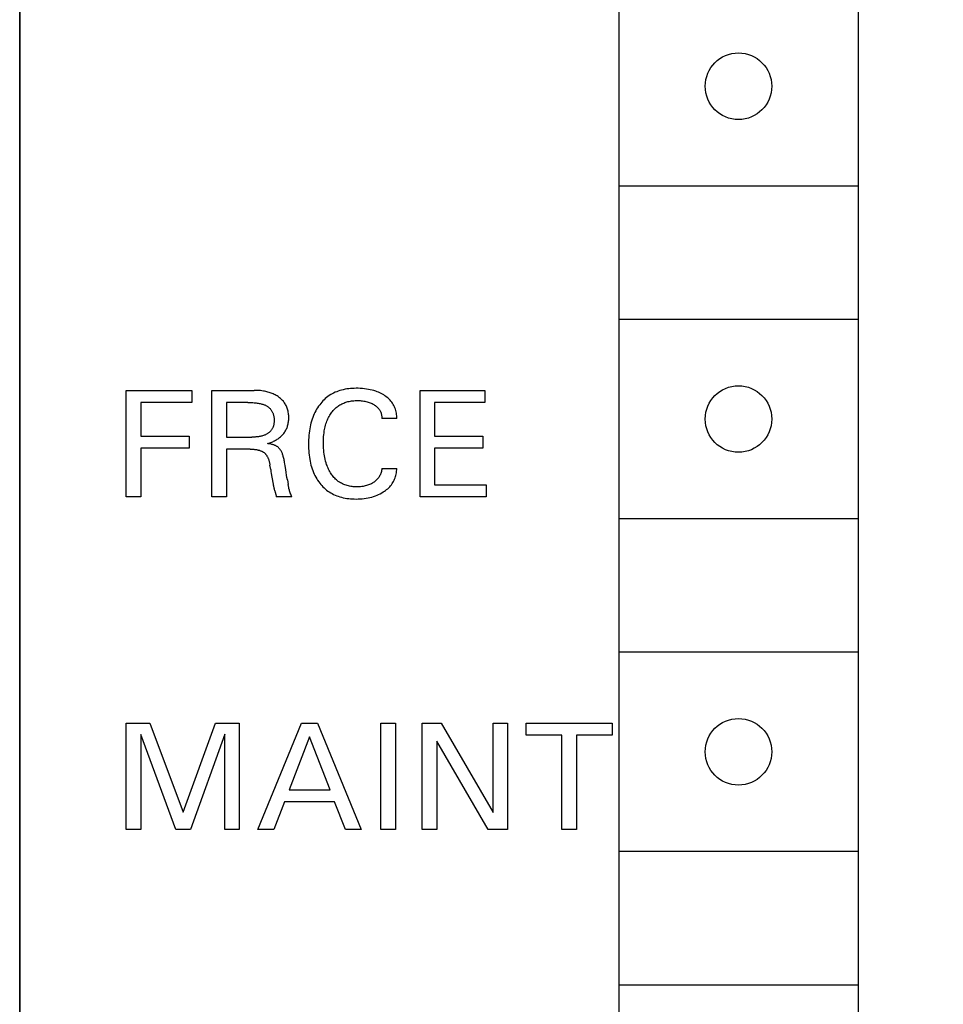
# Model space of a CAD drawing. Extents: x 0 to 841, y 0 to 594.
# Tile 46 of 65: x 300 to 314, y 499 to 513. Entities that reach past the tile are written whole.
import ezdxf
from ezdxf.enums import TextEntityAlignment as Align

# ---------------------------------------------------------------- set-up
doc = ezdxf.new("R2010")
doc.units = 0
doc.header["$LTSCALE"] = 46.255
doc.layers.add('10000_FRONT', color=7, linetype='CONTINUOUS')
doc.layers.add('10100_DIM_FRONT', color=7, linetype='CONTINUOUS')
doc.dimstyles.get("Standard").update_dxf_attribs({"dimtxt": 2.5, "dimasz": 2.5, "dimexe": 1.25, "dimexo": 0.625, "dimtad": 1, "dimcen": 2.5, "dimazin": 3, "dimtfac": 1, "dimtmove": 0, "dimatfit": 3})

# ---------------------------------------------------------------- blocks, each defined once
blk = doc.blocks.new('*D0')
at = {"layer": '10100_DIM_FRONT', "color": 7, "linetype": 'CONTINUOUS'}
for p, q in [((300.088, 565.189), (300.088, 261.991)), ((349.838, 565.189), (349.838, 261.991)), ((300.088, 263.991), (324.963, 263.991)), ((349.838, 263.991), (324.963, 263.991))]:
    blk.add_line(p, q, dxfattribs=at)
for points in [[(303.588, 264.491), (300.088, 263.991), (303.588, 263.491)], [(346.338, 263.491), (349.838, 263.991), (346.338, 264.491)]]:
    blk.add_solid(points, dxfattribs=at)
blk.add_text('49.8', height=3.5, dxfattribs=at).set_placement((323.5, 264.866), (333.75, 264.866), align=Align.FIT)

msp = doc.modelspace()

# ---------------------------------------------------------------- linework, layer by layer
at = {"layer": '10000_FRONT', "color": 7, "linetype": 'CONTINUOUS'}
for p, q in [((300.088, 278.155), (300.088, 565.189)), ((309.088, 539.279), (309.088, 485.379)), ((312.688, 539.279), (312.688, 485.379)), ((312.688, 510.829), (309.088, 510.829)), ((309.088, 508.829), (312.688, 508.829)), ((301.688, 506.159), (301.688, 507.759)), ((301.688, 507.759), (302.674, 507.759)), ((302.674, 507.759), (302.674, 507.578)), ((302.974, 506.159), (302.974, 507.759)), ((302.974, 507.759), (303.611, 507.759)), ((303.634, 507.759), (303.611, 507.759)), ((303.657, 507.758), (303.634, 507.759)), ((303.681, 507.757), (303.657, 507.758)), ((303.704, 507.755), (303.681, 507.757)), ((303.727, 507.752), (303.704, 507.755)), ((303.749, 507.749), (303.727, 507.752)), ((303.767, 507.746), (303.749, 507.749)), ((304.874, 507.748), (304.851, 507.739)), ((304.898, 507.756), (304.874, 507.748)), ((304.922, 507.763), (304.898, 507.756)), ((304.949, 507.77), (304.922, 507.763)), ((304.977, 507.776), (304.949, 507.77)), ((305.004, 507.781), (304.977, 507.776)), ((305.032, 507.784), (305.004, 507.781)), ((305.06, 507.787), (305.032, 507.784)), ((305.087, 507.789), (305.06, 507.787)), ((305.115, 507.79), (305.087, 507.789)), ((305.143, 507.791), (305.115, 507.79)), ((305.175, 507.791), (305.143, 507.791)), ((305.206, 507.789), (305.175, 507.791)), ((305.238, 507.787), (305.206, 507.789)), ((305.269, 507.784), (305.238, 507.787)), ((305.3, 507.78), (305.269, 507.784)), ((305.328, 507.775), (305.3, 507.78)), ((305.356, 507.769), (305.328, 507.775)), ((305.384, 507.763), (305.356, 507.769)), ((305.411, 507.755), (305.384, 507.763)), ((305.438, 507.746), (305.411, 507.755)), ((306.104, 506.159), (306.104, 507.759)), ((306.104, 507.759), (307.079, 507.759)), ((307.079, 507.759), (307.079, 507.578)), ((303.784, 507.743), (303.767, 507.746)), ((303.801, 507.739), (303.784, 507.743)), ((303.818, 507.734), (303.801, 507.739)), ((303.835, 507.729), (303.818, 507.734)), ((303.852, 507.724), (303.835, 507.729)), ((303.869, 507.718), (303.852, 507.724)), ((303.884, 507.712), (303.869, 507.718)), ((303.899, 507.706), (303.884, 507.712)), ((303.913, 507.699), (303.899, 507.706)), ((303.928, 507.692), (303.913, 507.699)), ((303.942, 507.684), (303.928, 507.692)), ((303.956, 507.676), (303.942, 507.684)), ((303.97, 507.667), (303.956, 507.676)), ((303.982, 507.658), (303.97, 507.667)), ((303.994, 507.649), (303.982, 507.658)), ((304.006, 507.639), (303.994, 507.649)), ((304.018, 507.629), (304.006, 507.639)), ((304.029, 507.619), (304.018, 507.629)), ((304.039, 507.608), (304.029, 507.619)), ((304.05, 507.596), (304.039, 507.608)), ((304.644, 507.601), (304.627, 507.582)), ((304.662, 507.618), (304.644, 507.601)), ((304.68, 507.635), (304.662, 507.618)), ((304.699, 507.651), (304.68, 507.635)), ((304.719, 507.667), (304.699, 507.651)), ((304.74, 507.681), (304.719, 507.667)), ((304.761, 507.695), (304.74, 507.681)), ((304.782, 507.707), (304.761, 507.695)), ((304.805, 507.719), (304.782, 507.707)), ((304.827, 507.73), (304.805, 507.719)), ((304.851, 507.739), (304.827, 507.73)), ((305.057, 507.597), (305.075, 507.6)), ((305.075, 507.6), (305.093, 507.602)), ((305.093, 507.602), (305.111, 507.604)), ((305.111, 507.604), (305.129, 507.605)), ((305.129, 507.605), (305.148, 507.606)), ((305.148, 507.606), (305.166, 507.606)), ((305.166, 507.606), (305.184, 507.606)), ((305.184, 507.606), (305.203, 507.605)), ((305.203, 507.605), (305.221, 507.604)), ((305.221, 507.604), (305.24, 507.602)), ((305.24, 507.602), (305.258, 507.599)), ((305.258, 507.599), (305.275, 507.596)), ((305.459, 507.738), (305.438, 507.746)), ((305.479, 507.73), (305.459, 507.738)), ((305.499, 507.721), (305.479, 507.73)), ((305.519, 507.712), (305.499, 507.721)), ((305.538, 507.701), (305.519, 507.712)), ((305.557, 507.69), (305.538, 507.701)), ((305.575, 507.679), (305.557, 507.69)), ((305.591, 507.667), (305.575, 507.679)), ((305.608, 507.654), (305.591, 507.667)), ((305.624, 507.641), (305.608, 507.654)), ((305.639, 507.627), (305.624, 507.641)), ((305.653, 507.612), (305.639, 507.627)), ((305.667, 507.597), (305.653, 507.612)), ((301.907, 507.578), (301.907, 507.073)), ((302.674, 507.578), (301.907, 507.578)), ((303.193, 507.578), (303.193, 507.057)), ((303.516, 507.578), (303.193, 507.578)), ((303.516, 507.578), (303.535, 507.578)), ((303.535, 507.578), (303.553, 507.577)), ((303.553, 507.577), (303.572, 507.577)), ((303.572, 507.577), (303.59, 507.576)), ((303.59, 507.576), (303.609, 507.574)), ((303.609, 507.574), (303.627, 507.573)), ((303.627, 507.573), (303.643, 507.571)), ((303.643, 507.571), (303.658, 507.569)), ((303.658, 507.569), (303.673, 507.566)), ((303.673, 507.566), (303.688, 507.564)), ((303.688, 507.564), (303.703, 507.561)), ((303.703, 507.561), (303.718, 507.557)), ((303.718, 507.557), (303.728, 507.554)), ((303.728, 507.554), (303.739, 507.551)), ((303.739, 507.551), (303.749, 507.548)), ((303.749, 507.548), (303.759, 507.544)), ((303.759, 507.544), (303.769, 507.54)), ((303.769, 507.54), (303.779, 507.536)), ((303.779, 507.536), (303.788, 507.531)), ((303.788, 507.531), (303.797, 507.527)), ((303.797, 507.527), (303.805, 507.522)), ((303.805, 507.522), (303.813, 507.516)), ((303.813, 507.516), (303.821, 507.511)), ((303.821, 507.511), (303.829, 507.505)), ((303.829, 507.505), (303.836, 507.498)), ((303.836, 507.498), (303.844, 507.492)), ((303.844, 507.492), (303.85, 507.485)), ((303.85, 507.485), (303.857, 507.477)), ((303.857, 507.477), (303.863, 507.47)), ((303.863, 507.47), (303.869, 507.462)), ((303.869, 507.462), (303.874, 507.454)), ((303.874, 507.454), (303.879, 507.446)), ((304.059, 507.584), (304.05, 507.596)), ((304.068, 507.572), (304.059, 507.584)), ((304.076, 507.559), (304.068, 507.572)), ((304.084, 507.546), (304.076, 507.559)), ((304.091, 507.533), (304.084, 507.546)), ((304.097, 507.52), (304.091, 507.533)), ((304.103, 507.506), (304.097, 507.52)), ((304.108, 507.492), (304.103, 507.506)), ((304.113, 507.478), (304.108, 507.492)), ((304.117, 507.462), (304.113, 507.478)), ((304.121, 507.446), (304.117, 507.462)), ((304.537, 507.453), (304.525, 507.429)), ((304.55, 507.477), (304.537, 507.453)), ((304.565, 507.499), (304.55, 507.477)), ((304.58, 507.522), (304.565, 507.499)), ((304.596, 507.544), (304.58, 507.522)), ((304.611, 507.563), (304.596, 507.544)), ((304.627, 507.582), (304.611, 507.563)), ((304.788, 507.444), (304.798, 507.456)), ((304.798, 507.456), (304.809, 507.469)), ((304.809, 507.469), (304.821, 507.48)), ((304.821, 507.48), (304.833, 507.492)), ((304.833, 507.492), (304.845, 507.502)), ((304.845, 507.502), (304.858, 507.513)), ((304.858, 507.513), (304.871, 507.522)), ((304.871, 507.522), (304.885, 507.532)), ((304.885, 507.532), (304.899, 507.54)), ((304.899, 507.54), (304.913, 507.548)), ((304.913, 507.548), (304.927, 507.556)), ((304.927, 507.556), (304.942, 507.563)), ((304.942, 507.563), (304.957, 507.569)), ((304.957, 507.569), (304.973, 507.575)), ((304.973, 507.575), (304.988, 507.58)), ((304.988, 507.58), (305.004, 507.585)), ((305.004, 507.585), (305.021, 507.59)), ((305.021, 507.59), (305.039, 507.594)), ((305.039, 507.594), (305.057, 507.597)), ((305.275, 507.596), (305.291, 507.593)), ((305.291, 507.593), (305.308, 507.589)), ((305.308, 507.589), (305.324, 507.584)), ((305.324, 507.584), (305.34, 507.579)), ((305.34, 507.579), (305.355, 507.573)), ((305.355, 507.573), (305.369, 507.567)), ((305.369, 507.567), (305.383, 507.56)), ((305.383, 507.56), (305.397, 507.553)), ((305.397, 507.553), (305.411, 507.545)), ((305.411, 507.545), (305.421, 507.538)), ((305.421, 507.538), (305.432, 507.531)), ((305.432, 507.531), (305.441, 507.524)), ((305.441, 507.524), (305.451, 507.516)), ((305.451, 507.516), (305.46, 507.507)), ((305.46, 507.507), (305.469, 507.498)), ((305.469, 507.498), (305.477, 507.489)), ((305.477, 507.489), (305.484, 507.48)), ((305.484, 507.48), (305.491, 507.471)), ((305.491, 507.471), (305.497, 507.461)), ((305.497, 507.461), (305.503, 507.451)), ((305.679, 507.581), (305.667, 507.597)), ((305.69, 507.565), (305.679, 507.581)), ((305.7, 507.549), (305.69, 507.565)), ((305.709, 507.532), (305.7, 507.549)), ((305.718, 507.514), (305.709, 507.532)), ((305.726, 507.497), (305.718, 507.514)), ((305.733, 507.478), (305.726, 507.497)), ((305.739, 507.458), (305.733, 507.478)), ((305.744, 507.438), (305.739, 507.458)), ((306.323, 507.578), (306.323, 507.073)), ((307.079, 507.578), (306.323, 507.578)), ((303.879, 507.446), (303.883, 507.437)), ((303.883, 507.437), (303.888, 507.429)), ((303.888, 507.429), (303.891, 507.42)), ((303.891, 507.42), (303.895, 507.411)), ((303.895, 507.411), (303.898, 507.402)), ((303.898, 507.402), (303.901, 507.391)), ((303.901, 507.391), (303.904, 507.381)), ((303.904, 507.381), (303.906, 507.37)), ((303.906, 507.37), (303.908, 507.359)), ((303.908, 507.359), (303.91, 507.348)), ((303.91, 507.348), (303.911, 507.338)), ((303.911, 507.338), (303.911, 507.327)), ((303.911, 507.327), (303.912, 507.316)), ((303.912, 507.316), (303.912, 507.304)), ((303.912, 507.304), (303.912, 507.295)), ((304.124, 507.43), (304.121, 507.446)), ((304.127, 507.414), (304.124, 507.43)), ((304.128, 507.398), (304.127, 507.414)), ((304.13, 507.381), (304.128, 507.398)), ((304.128, 507.303), (304.13, 507.318)), ((304.13, 507.365), (304.13, 507.381)), ((304.131, 507.349), (304.13, 507.365)), ((304.13, 507.333), (304.131, 507.349)), ((304.13, 507.318), (304.13, 507.333)), ((304.482, 507.325), (304.473, 507.297)), ((304.492, 507.353), (304.482, 507.325)), ((304.502, 507.38), (304.492, 507.353)), ((304.513, 507.405), (304.502, 507.38)), ((304.525, 507.429), (304.513, 507.405)), ((304.704, 507.296), (304.711, 507.315)), ((304.711, 507.315), (304.719, 507.333)), ((304.719, 507.333), (304.727, 507.35)), ((304.727, 507.35), (304.737, 507.368)), ((304.737, 507.368), (304.746, 507.385)), ((304.746, 507.385), (304.757, 507.402)), ((304.757, 507.402), (304.768, 507.418)), ((304.768, 507.418), (304.778, 507.431)), ((304.778, 507.431), (304.788, 507.444)), ((305.503, 507.451), (305.508, 507.441)), ((305.508, 507.441), (305.513, 507.43)), ((305.513, 507.43), (305.517, 507.419)), ((305.517, 507.419), (305.521, 507.408)), ((305.521, 507.408), (305.524, 507.396)), ((305.524, 507.396), (305.526, 507.384)), ((305.526, 507.384), (305.528, 507.372)), ((305.528, 507.372), (305.529, 507.359)), ((305.529, 507.359), (305.53, 507.347)), ((305.53, 507.347), (305.53, 507.335)), ((305.754, 507.335), (305.53, 507.335)), ((305.748, 507.418), (305.744, 507.438)), ((305.752, 507.397), (305.748, 507.418)), ((305.754, 507.376), (305.752, 507.397)), ((305.755, 507.356), (305.754, 507.376)), ((305.754, 507.335), (305.755, 507.356)), ((303.869, 507.16), (303.863, 507.152)), ((303.874, 507.167), (303.869, 507.16)), ((303.879, 507.174), (303.874, 507.167)), ((303.884, 507.182), (303.879, 507.174)), ((303.888, 507.19), (303.884, 507.182)), ((303.891, 507.198), (303.888, 507.19)), ((303.895, 507.206), (303.891, 507.198)), ((303.898, 507.215), (303.895, 507.206)), ((303.9, 507.223), (303.898, 507.215)), ((303.903, 507.232), (303.9, 507.223)), ((303.905, 507.241), (303.903, 507.232)), ((303.907, 507.25), (303.905, 507.241)), ((303.908, 507.259), (303.907, 507.25)), ((303.909, 507.268), (303.908, 507.259)), ((303.91, 507.277), (303.909, 507.268)), ((303.911, 507.286), (303.91, 507.277)), ((303.912, 507.295), (303.911, 507.286)), ((304.08, 507.149), (304.087, 507.161)), ((304.087, 507.161), (304.094, 507.174)), ((304.094, 507.174), (304.1, 507.187)), ((304.1, 507.187), (304.105, 507.2)), ((304.105, 507.2), (304.11, 507.214)), ((304.11, 507.214), (304.114, 507.227)), ((304.114, 507.227), (304.118, 507.242)), ((304.118, 507.242), (304.122, 507.257)), ((304.122, 507.257), (304.124, 507.272)), ((304.124, 507.272), (304.127, 507.287)), ((304.127, 507.287), (304.128, 507.303)), ((304.446, 507.183), (304.441, 507.15)), ((304.452, 507.212), (304.446, 507.183)), ((304.458, 507.24), (304.452, 507.212)), ((304.465, 507.269), (304.458, 507.24)), ((304.473, 507.297), (304.465, 507.269)), ((304.665, 507.15), (304.669, 507.171)), ((304.669, 507.171), (304.673, 507.192)), ((304.673, 507.192), (304.678, 507.213)), ((304.678, 507.213), (304.683, 507.235)), ((304.683, 507.235), (304.689, 507.255)), ((304.689, 507.255), (304.696, 507.276)), ((304.696, 507.276), (304.704, 507.296)), ((301.907, 507.073), (302.634, 507.073)), ((302.634, 507.073), (302.634, 506.892)), ((303.193, 507.057), (303.574, 507.057)), ((303.587, 507.057), (303.574, 507.057)), ((303.599, 507.057), (303.587, 507.057)), ((303.612, 507.058), (303.599, 507.057)), ((303.625, 507.058), (303.612, 507.058)), ((303.637, 507.059), (303.625, 507.058)), ((303.65, 507.06), (303.637, 507.059)), ((303.663, 507.061), (303.65, 507.06)), ((303.675, 507.063), (303.663, 507.061)), ((303.688, 507.065), (303.675, 507.063)), ((303.7, 507.067), (303.688, 507.065)), ((303.713, 507.07), (303.7, 507.067)), ((303.725, 507.073), (303.713, 507.07)), ((303.737, 507.076), (303.725, 507.073)), ((303.75, 507.08), (303.737, 507.076)), ((303.762, 507.085), (303.75, 507.08)), ((303.77, 507.088), (303.762, 507.085)), ((303.779, 507.092), (303.77, 507.088)), ((303.788, 507.096), (303.779, 507.092)), ((303.796, 507.101), (303.788, 507.096)), ((303.805, 507.105), (303.796, 507.101)), ((303.813, 507.11), (303.805, 507.105)), ((303.821, 507.115), (303.813, 507.11)), ((303.829, 507.121), (303.821, 507.115)), ((303.836, 507.127), (303.829, 507.121)), ((303.843, 507.133), (303.836, 507.127)), ((303.85, 507.139), (303.843, 507.133)), ((303.857, 507.146), (303.85, 507.139)), ((303.863, 507.152), (303.857, 507.146)), ((303.918, 507.001), (303.932, 507.009)), ((303.932, 507.009), (303.945, 507.016)), ((303.945, 507.016), (303.957, 507.024)), ((303.957, 507.024), (303.97, 507.033)), ((303.97, 507.033), (303.982, 507.041)), ((303.982, 507.041), (303.994, 507.05)), ((303.994, 507.05), (304.005, 507.06)), ((304.005, 507.06), (304.016, 507.07)), ((304.016, 507.07), (304.027, 507.08)), ((304.027, 507.08), (304.037, 507.091)), ((304.037, 507.091), (304.047, 507.102)), ((304.047, 507.102), (304.056, 507.113)), ((304.056, 507.113), (304.065, 507.125)), ((304.065, 507.125), (304.073, 507.137)), ((304.073, 507.137), (304.08, 507.149)), ((304.429, 507.018), (304.428, 506.985)), ((304.431, 507.051), (304.429, 507.018)), ((304.433, 507.084), (304.431, 507.051)), ((304.437, 507.117), (304.433, 507.084)), ((304.441, 507.15), (304.437, 507.117)), ((304.653, 507.007), (304.654, 507.035)), ((304.654, 507.035), (304.655, 507.064)), ((304.655, 507.064), (304.658, 507.093)), ((304.658, 507.093), (304.661, 507.121)), ((304.661, 507.121), (304.663, 507.135)), ((304.663, 507.135), (304.665, 507.15)), ((306.323, 507.073), (307.049, 507.073)), ((307.049, 507.073), (307.049, 506.892)), ((301.907, 506.892), (301.907, 506.159)), ((302.634, 506.892), (301.907, 506.892)), ((303.193, 506.876), (303.193, 506.159)), ((303.553, 506.876), (303.193, 506.876)), ((303.553, 506.876), (303.564, 506.876)), ((303.564, 506.876), (303.575, 506.875)), ((303.575, 506.875), (303.585, 506.875)), ((303.585, 506.875), (303.596, 506.874)), ((303.596, 506.874), (303.606, 506.874)), ((303.606, 506.874), (303.617, 506.873)), ((303.617, 506.873), (303.627, 506.872)), ((303.627, 506.872), (303.638, 506.87)), ((303.638, 506.87), (303.646, 506.869)), ((303.646, 506.869), (303.655, 506.867)), ((303.655, 506.867), (303.664, 506.865)), ((303.664, 506.865), (303.672, 506.863)), ((303.672, 506.863), (303.681, 506.861)), ((303.681, 506.861), (303.689, 506.859)), ((303.814, 506.96), (303.83, 506.964)), ((303.827, 506.958), (303.814, 506.96)), ((303.84, 506.956), (303.827, 506.958)), ((303.83, 506.964), (303.845, 506.97)), ((303.853, 506.954), (303.84, 506.956)), ((303.845, 506.97), (303.861, 506.975)), ((303.866, 506.951), (303.853, 506.954)), ((303.861, 506.975), (303.876, 506.981)), ((303.879, 506.948), (303.866, 506.951)), ((303.876, 506.981), (303.89, 506.988)), ((303.888, 506.946), (303.879, 506.948)), ((303.897, 506.943), (303.888, 506.946)), ((303.89, 506.988), (303.904, 506.994)), ((303.906, 506.94), (303.897, 506.943)), ((303.904, 506.994), (303.918, 507.001)), ((303.915, 506.937), (303.906, 506.94)), ((303.923, 506.933), (303.915, 506.937)), ((303.932, 506.929), (303.923, 506.933)), ((303.939, 506.926), (303.932, 506.929)), ((303.946, 506.922), (303.939, 506.926)), ((303.953, 506.918), (303.946, 506.922)), ((303.959, 506.914), (303.953, 506.918)), ((303.966, 506.909), (303.959, 506.914)), ((303.972, 506.904), (303.966, 506.909)), ((303.978, 506.899), (303.972, 506.904)), ((303.983, 506.893), (303.978, 506.899)), ((303.989, 506.888), (303.983, 506.893)), ((303.994, 506.882), (303.989, 506.888)), ((303.999, 506.875), (303.994, 506.882)), ((304.003, 506.869), (303.999, 506.875)), ((304.008, 506.863), (304.003, 506.869)), ((304.012, 506.856), (304.008, 506.863)), ((304.428, 506.985), (304.428, 506.952)), ((304.428, 506.952), (304.428, 506.919)), ((304.428, 506.919), (304.429, 506.886)), ((304.429, 506.886), (304.431, 506.853)), ((304.652, 506.978), (304.653, 507.007)), ((304.652, 506.948), (304.652, 506.978)), ((304.653, 506.919), (304.652, 506.948)), ((304.655, 506.889), (304.653, 506.919)), ((304.657, 506.859), (304.655, 506.889)), ((304.66, 506.83), (304.657, 506.859)), ((306.323, 506.892), (306.323, 506.341)), ((307.049, 506.892), (306.323, 506.892)), ((303.689, 506.859), (303.698, 506.856)), ((303.698, 506.856), (303.706, 506.853)), ((303.706, 506.853), (303.712, 506.851)), ((303.712, 506.851), (303.719, 506.848)), ((303.719, 506.848), (303.725, 506.845)), ((303.725, 506.845), (303.731, 506.842)), ((303.731, 506.842), (303.736, 506.839)), ((303.736, 506.839), (303.742, 506.836)), ((303.742, 506.836), (303.748, 506.832)), ((303.748, 506.832), (303.753, 506.829)), ((303.753, 506.829), (303.759, 506.825)), ((303.759, 506.825), (303.764, 506.82)), ((303.764, 506.82), (303.769, 506.816)), ((303.769, 506.816), (303.774, 506.811)), ((303.774, 506.811), (303.779, 506.806)), ((303.779, 506.806), (303.783, 506.801)), ((303.783, 506.801), (303.788, 506.796)), ((303.788, 506.796), (303.792, 506.791)), ((303.792, 506.791), (303.796, 506.785)), ((303.796, 506.785), (303.8, 506.78)), ((303.8, 506.78), (303.804, 506.773)), ((303.804, 506.773), (303.808, 506.766)), ((303.808, 506.766), (303.812, 506.759)), ((303.812, 506.759), (303.815, 506.752)), ((303.815, 506.752), (303.819, 506.745)), ((303.819, 506.745), (303.822, 506.738)), ((303.822, 506.738), (303.825, 506.731)), ((303.825, 506.731), (303.828, 506.724)), ((303.828, 506.724), (303.83, 506.716)), ((303.83, 506.716), (303.834, 506.706)), ((304.016, 506.849), (304.012, 506.856)), ((304.021, 506.839), (304.016, 506.849)), ((304.026, 506.829), (304.021, 506.839)), ((304.031, 506.819), (304.026, 506.829)), ((304.035, 506.809), (304.031, 506.819)), ((304.039, 506.799), (304.035, 506.809)), ((304.042, 506.788), (304.039, 506.799)), ((304.046, 506.778), (304.042, 506.788)), ((304.049, 506.767), (304.046, 506.778)), ((304.053, 506.752), (304.049, 506.767)), ((304.057, 506.736), (304.053, 506.752)), ((304.06, 506.721), (304.057, 506.736)), ((304.064, 506.705), (304.06, 506.721)), ((304.431, 506.853), (304.434, 506.82)), ((304.434, 506.82), (304.437, 506.787)), ((304.437, 506.787), (304.441, 506.755)), ((304.441, 506.755), (304.447, 506.722)), ((304.447, 506.722), (304.452, 506.694)), ((304.664, 506.801), (304.66, 506.83)), ((304.668, 506.775), (304.664, 506.801)), ((304.673, 506.749), (304.668, 506.775)), ((304.678, 506.724), (304.673, 506.749)), ((304.685, 506.698), (304.678, 506.724)), ((303.834, 506.706), (303.836, 506.696)), ((303.836, 506.696), (303.839, 506.686)), ((303.839, 506.686), (303.842, 506.676)), ((303.842, 506.676), (303.844, 506.666)), ((303.844, 506.666), (303.846, 506.656)), ((303.846, 506.656), (303.848, 506.646)), ((303.848, 506.646), (303.849, 506.635)), ((303.86, 506.568), (303.849, 506.635)), ((303.86, 506.568), (303.864, 506.54)), ((304.066, 506.689), (304.064, 506.705)), ((304.069, 506.674), (304.066, 506.689)), ((304.072, 506.658), (304.069, 506.674)), ((304.076, 506.628), (304.072, 506.658)), ((304.085, 506.568), (304.076, 506.628)), ((304.091, 506.527), (304.085, 506.568)), ((304.452, 506.694), (304.458, 506.665)), ((304.458, 506.665), (304.465, 506.637)), ((304.465, 506.637), (304.473, 506.609)), ((304.473, 506.609), (304.482, 506.581)), ((304.482, 506.581), (304.492, 506.554)), ((304.692, 506.673), (304.685, 506.698)), ((304.7, 506.648), (304.692, 506.673)), ((304.706, 506.629), (304.7, 506.648)), ((304.714, 506.611), (304.706, 506.629)), ((304.721, 506.592), (304.714, 506.611)), ((304.73, 506.574), (304.721, 506.592)), ((304.739, 506.556), (304.73, 506.574)), ((305.528, 506.569), (305.525, 506.554)), ((305.53, 506.583), (305.528, 506.569)), ((305.53, 506.583), (305.754, 506.583)), ((305.754, 506.563), (305.754, 506.583)), ((303.864, 506.54), (303.869, 506.511)), ((303.869, 506.511), (303.892, 506.373)), ((304.098, 506.486), (304.091, 506.527)), ((304.104, 506.45), (304.098, 506.486)), ((304.11, 506.413), (304.104, 506.45)), ((304.492, 506.554), (304.503, 506.527)), ((304.503, 506.527), (304.514, 506.502)), ((304.514, 506.502), (304.525, 506.478)), ((304.525, 506.478), (304.538, 506.455)), ((304.538, 506.455), (304.551, 506.432)), ((304.551, 506.432), (304.565, 506.409)), ((304.749, 506.538), (304.739, 506.556)), ((304.759, 506.521), (304.749, 506.538)), ((304.768, 506.506), (304.759, 506.521)), ((304.778, 506.492), (304.768, 506.506)), ((304.788, 506.478), (304.778, 506.492)), ((304.799, 506.464), (304.788, 506.478)), ((304.81, 506.451), (304.799, 506.464)), ((304.822, 506.439), (304.81, 506.451)), ((304.834, 506.426), (304.822, 506.439)), ((304.847, 506.415), (304.834, 506.426)), ((305.455, 506.418), (305.445, 506.408)), ((305.465, 506.428), (305.455, 506.418)), ((305.474, 506.439), (305.465, 506.428)), ((305.482, 506.45), (305.474, 506.439)), ((305.489, 506.462), (305.482, 506.45)), ((305.496, 506.474), (305.489, 506.462)), ((305.502, 506.486), (305.496, 506.474)), ((305.508, 506.498), (305.502, 506.486)), ((305.513, 506.512), (305.508, 506.498)), ((305.518, 506.526), (305.513, 506.512)), ((305.522, 506.54), (305.518, 506.526)), ((305.525, 506.554), (305.522, 506.54)), ((305.714, 506.408), (305.722, 506.425)), ((305.722, 506.425), (305.729, 506.443)), ((305.729, 506.443), (305.736, 506.463)), ((305.736, 506.463), (305.741, 506.482)), ((305.741, 506.482), (305.746, 506.502)), ((305.746, 506.502), (305.75, 506.522)), ((305.75, 506.522), (305.752, 506.543)), ((305.752, 506.543), (305.754, 506.563)), ((303.892, 506.373), (303.896, 506.35)), ((303.896, 506.35), (303.898, 506.339)), ((303.898, 506.339), (303.9, 506.327)), ((303.9, 506.327), (303.902, 506.316)), ((303.902, 506.316), (303.905, 506.304)), ((303.905, 506.304), (303.907, 506.293)), ((303.907, 506.293), (303.91, 506.282)), ((303.91, 506.282), (303.913, 506.271)), ((303.913, 506.271), (303.916, 506.261)), ((304.11, 506.413), (304.123, 506.343)), ((304.124, 506.333), (304.123, 506.343)), ((304.126, 506.324), (304.124, 506.333)), ((304.128, 506.314), (304.126, 506.324)), ((304.13, 506.305), (304.128, 506.314)), ((304.132, 506.296), (304.13, 506.305)), ((304.134, 506.286), (304.132, 506.296)), ((304.14, 506.262), (304.134, 506.286)), ((304.565, 506.409), (304.581, 506.387)), ((304.581, 506.387), (304.597, 506.365)), ((304.597, 506.365), (304.612, 506.347)), ((304.612, 506.347), (304.628, 506.328)), ((304.628, 506.328), (304.645, 506.31)), ((304.645, 506.31), (304.663, 506.293)), ((304.663, 506.293), (304.681, 506.277)), ((304.681, 506.277), (304.7, 506.262)), ((304.86, 506.404), (304.847, 506.415)), ((304.875, 506.392), (304.86, 506.404)), ((304.891, 506.382), (304.875, 506.392)), ((304.907, 506.372), (304.891, 506.382)), ((304.923, 506.363), (304.907, 506.372)), ((304.94, 506.354), (304.923, 506.363)), ((304.957, 506.346), (304.94, 506.354)), ((304.975, 506.339), (304.957, 506.346)), ((304.993, 506.333), (304.975, 506.339)), ((305.01, 506.328), (304.993, 506.333)), ((305.028, 506.324), (305.01, 506.328)), ((305.046, 506.32), (305.028, 506.324)), ((305.064, 506.317), (305.046, 506.32)), ((305.082, 506.314), (305.064, 506.317)), ((305.101, 506.312), (305.082, 506.314)), ((305.119, 506.311), (305.101, 506.312)), ((305.137, 506.31), (305.119, 506.311)), ((305.156, 506.31), (305.137, 506.31)), ((305.174, 506.31), (305.156, 506.31)), ((305.193, 506.311), (305.174, 506.31)), ((305.211, 506.312), (305.193, 506.311)), ((305.23, 506.314), (305.211, 506.312)), ((305.248, 506.317), (305.23, 506.314)), ((305.265, 506.32), (305.248, 506.317)), ((305.281, 506.324), (305.265, 506.32)), ((305.297, 506.328), (305.281, 506.324)), ((305.314, 506.333), (305.297, 506.328)), ((305.33, 506.338), (305.314, 506.333)), ((305.344, 506.344), (305.33, 506.338)), ((305.359, 506.35), (305.344, 506.344)), ((305.373, 506.357), (305.359, 506.35)), ((305.387, 506.365), (305.373, 506.357)), ((305.401, 506.373), (305.387, 506.365)), ((305.412, 506.381), (305.401, 506.373)), ((305.424, 506.39), (305.412, 506.381)), ((305.435, 506.399), (305.424, 506.39)), ((305.445, 506.408), (305.435, 506.399)), ((305.586, 506.256), (305.602, 506.269)), ((305.602, 506.269), (305.618, 506.282)), ((305.618, 506.282), (305.633, 506.296)), ((305.633, 506.296), (305.648, 506.311)), ((305.648, 506.311), (305.661, 506.327)), ((305.661, 506.327), (305.673, 506.342)), ((305.673, 506.342), (305.685, 506.358)), ((305.685, 506.358), (305.695, 506.374)), ((305.695, 506.374), (305.705, 506.391)), ((305.705, 506.391), (305.714, 506.408)), ((306.323, 506.341), (307.099, 506.341)), ((307.099, 506.341), (307.099, 506.159)), ((301.907, 506.159), (301.688, 506.159)), ((303.193, 506.159), (302.974, 506.159)), ((303.916, 506.261), (303.918, 506.255)), ((303.918, 506.255), (303.92, 506.249)), ((303.92, 506.249), (303.928, 506.225)), ((303.928, 506.225), (303.93, 506.219)), ((303.93, 506.219), (303.932, 506.213)), ((303.932, 506.213), (303.933, 506.207)), ((303.933, 506.207), (303.935, 506.201)), ((303.935, 506.201), (303.937, 506.195)), ((303.937, 506.195), (303.939, 506.188)), ((303.939, 506.188), (303.94, 506.181)), ((303.94, 506.181), (303.941, 506.175)), ((303.941, 506.175), (303.943, 506.168)), ((303.943, 506.168), (303.944, 506.16)), ((304.176, 506.16), (303.944, 506.16)), ((304.142, 506.253), (304.14, 506.262)), ((304.143, 506.248), (304.142, 506.253)), ((304.144, 506.243), (304.143, 506.248)), ((304.146, 506.238), (304.144, 506.243)), ((304.147, 506.233), (304.146, 506.238)), ((304.148, 506.229), (304.147, 506.233)), ((304.15, 506.224), (304.148, 506.229)), ((304.151, 506.22), (304.15, 506.224)), ((304.153, 506.215), (304.151, 506.22)), ((304.155, 506.211), (304.153, 506.215)), ((304.156, 506.206), (304.155, 506.211)), ((304.158, 506.203), (304.156, 506.206)), ((304.159, 506.201), (304.158, 506.203)), ((304.16, 506.198), (304.159, 506.201)), ((304.165, 506.187), (304.16, 506.198)), ((304.167, 506.185), (304.165, 506.187)), ((304.168, 506.182), (304.167, 506.185)), ((304.169, 506.179), (304.168, 506.182)), ((304.171, 506.176), (304.169, 506.179)), ((304.172, 506.173), (304.171, 506.176)), ((304.173, 506.17), (304.172, 506.173)), ((304.174, 506.167), (304.173, 506.17)), ((304.175, 506.164), (304.174, 506.167)), ((304.176, 506.16), (304.175, 506.164)), ((304.7, 506.262), (304.72, 506.247)), ((304.72, 506.247), (304.74, 506.233)), ((304.74, 506.233), (304.761, 506.22)), ((304.761, 506.22), (304.783, 506.208)), ((304.783, 506.208), (304.805, 506.197)), ((304.805, 506.197), (304.828, 506.186)), ((304.828, 506.186), (304.851, 506.177)), ((304.851, 506.177), (304.875, 506.168)), ((304.875, 506.168), (304.898, 506.161)), ((304.898, 506.161), (304.922, 506.154)), ((304.922, 506.154), (304.949, 506.147)), ((304.949, 506.147), (304.977, 506.142)), ((304.977, 506.142), (305.004, 506.137)), ((305.004, 506.137), (305.032, 506.133)), ((305.032, 506.133), (305.06, 506.131)), ((305.06, 506.131), (305.087, 506.129)), ((305.087, 506.129), (305.115, 506.128)), ((305.115, 506.128), (305.143, 506.127)), ((305.143, 506.127), (305.174, 506.128)), ((305.174, 506.128), (305.205, 506.129)), ((305.205, 506.129), (305.235, 506.131)), ((305.235, 506.131), (305.266, 506.135)), ((305.266, 506.135), (305.296, 506.139)), ((305.296, 506.139), (305.324, 506.144)), ((305.324, 506.144), (305.351, 506.15)), ((305.351, 506.15), (305.378, 506.157)), ((305.378, 506.157), (305.405, 506.165)), ((305.405, 506.165), (305.432, 506.174)), ((305.432, 506.174), (305.457, 506.184)), ((305.457, 506.184), (305.481, 506.195)), ((305.481, 506.195), (305.505, 506.206)), ((305.505, 506.206), (305.529, 506.219)), ((305.529, 506.219), (305.551, 506.233)), ((305.551, 506.233), (305.569, 506.244)), ((305.569, 506.244), (305.586, 506.256)), ((307.099, 506.159), (306.104, 506.159)), ((312.688, 505.829), (309.088, 505.829)), ((309.088, 503.829), (312.688, 503.829)), ((301.688, 501.159), (301.688, 502.759)), ((301.688, 502.759), (302.043, 502.759)), ((302.043, 502.759), (302.545, 501.42)), ((302.545, 501.42), (303.032, 502.759)), ((303.032, 502.759), (303.387, 502.759)), ((303.387, 502.759), (303.387, 501.159)), ((303.666, 501.159), (304.322, 502.759)), ((304.322, 502.759), (304.563, 502.759)), ((304.563, 502.759), (305.219, 501.159)), ((305.516, 501.159), (305.516, 502.759)), ((305.516, 502.759), (305.735, 502.759)), ((305.735, 502.759), (305.735, 501.159)), ((306.137, 501.159), (306.137, 502.759)), ((306.137, 502.759), (306.421, 502.759)), ((306.421, 502.759), (307.203, 501.418)), ((307.203, 501.418), (307.203, 502.759)), ((307.203, 502.759), (307.42, 502.759)), ((307.42, 502.759), (307.42, 501.159)), ((307.697, 502.578), (307.697, 502.759)), ((307.697, 502.759), (308.988, 502.759)), ((308.988, 502.759), (308.988, 502.578)), ((301.907, 502.591), (301.907, 501.159)), ((302.434, 501.159), (301.907, 502.591)), ((303.168, 502.594), (302.654, 501.159)), ((303.168, 501.159), (303.168, 502.594)), ((308.233, 502.578), (307.697, 502.578)), ((308.233, 501.159), (308.233, 502.578)), ((308.452, 502.578), (308.452, 501.159)), ((308.988, 502.578), (308.452, 502.578)), ((304.444, 502.553), (304.137, 501.758)), ((304.751, 501.758), (304.444, 502.553)), ((306.354, 502.486), (306.354, 501.159)), ((307.127, 501.159), (306.354, 502.486)), ((304.137, 501.758), (304.751, 501.758)), ((304.067, 501.576), (303.908, 501.159)), ((304.82, 501.576), (304.067, 501.576)), ((304.981, 501.159), (304.82, 501.576)), ((301.907, 501.159), (301.688, 501.159)), ((302.654, 501.159), (302.434, 501.159)), ((303.387, 501.159), (303.168, 501.159)), ((303.908, 501.159), (303.666, 501.159)), ((305.219, 501.159), (304.981, 501.159)), ((305.735, 501.159), (305.516, 501.159)), ((306.354, 501.159), (306.137, 501.159)), ((307.42, 501.159), (307.127, 501.159)), ((308.452, 501.159), (308.233, 501.159)), ((312.688, 500.829), (309.088, 500.829)), ((309.088, 498.829), (312.688, 498.829))]:
    msp.add_line(p, q, dxfattribs=at)
for centre in [(310.888, 512.329), (310.888, 507.329), (310.888, 502.329)]:
    msp.add_circle(centre, 0.5, dxfattribs=at)

# ---------------------------------------------------------------- dimensions: what is measured, and where the dimension line sits
at = {"layer": '10100_DIM_FRONT', "color": 7, "linetype": 'CONTINUOUS'}
dim = msp.add_linear_dim(base=(349.838, 263.991), p1=(300.088, 565.189), p2=(349.838, 565.189), dimstyle='Standard', dxfattribs=at)
dim.commit()
dim.dimension.update_dxf_attribs({"geometry": '*D0', "text_midpoint": (328.625, 266.616), "dimtype": 128})

doc.saveas('drawing.dxf')
